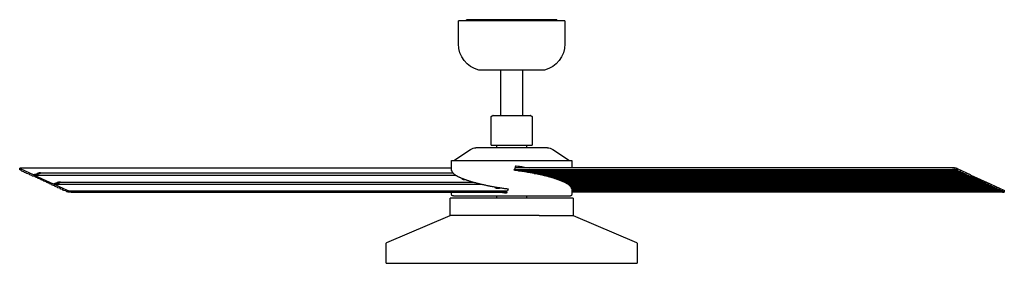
# Model space of a CAD drawing. Extents: x 15245 to 17758, y -42 to 1567.
# Tile 1 of 12: x 15245 to 16446, y -42 to 255. Entities that reach past the tile are written whole.
import ezdxf

# ---------------------------------------------------------------- set-up
doc = ezdxf.new("R2010")
doc.units = 0
doc.layers.add('MAKE2D$VISIBLE$CURVAS', color=7, linetype='CONTINUOUS')

msp = doc.modelspace()

# ---------------------------------------------------------------- linework, layer by layer
at = {"layer": 'MAKE2D$VISIBLE$CURVAS'}
for p, q in [((15780.3, 226), (15780.3, 253.9)), ((15789, 253.9), (15780.3, 253.9)), ((15910.3, 253.9), (15789, 253.9)), ((15790.1, 253.9), (15790.1, 255.3)), ((15790.5, 255.3), (15790.1, 255.3)), ((15800.5, 255.3), (15790.5, 255.3)), ((15804.6, 255.3), (15800.5, 255.3)), ((15827.2, 255.3), (15804.6, 255.3)), ((15851.8, 255.3), (15827.2, 255.3)), ((15827.2, 255.3), (15827.2, 253.9)), ((15851.8, 255.3), (15851.8, 253.9)), ((15862.9, 255.3), (15851.8, 255.3)), ((15863.5, 255.3), (15862.9, 255.3)), ((15862.9, 255.3), (15862.9, 253.9)), ((15863.5, 255.3), (15863.5, 253.9)), ((15876.5, 255.3), (15863.5, 255.3)), ((15876.5, 253.9), (15876.5, 255.3)), ((15899, 255.3), (15876.5, 255.3)), ((15900.5, 255.3), (15899, 255.3)), ((15900.5, 255.3), (15900.5, 253.9)), ((15910.3, 253.9), (15910.3, 226)), ((15810.7, 193.9), (15805.3, 193.9)), ((15885.3, 193.9), (15810.7, 193.9)), ((15832.1, 138.5), (15832.1, 193.9)), ((15858.6, 193.9), (15858.6, 138.5)), ((15820.4, 102.5), (15820.4, 136.4)), ((15822.4, 138.5), (15825.5, 138.5)), ((15822.6, 138.4), (15822.4, 138.5)), ((15825.5, 138.5), (15868.3, 138.5)), ((15868.3, 138.5), (15868.1, 138.4)), ((15870.3, 136.4), (15870.3, 102.5)), ((15774.6, 83.6), (15795.1, 97.3)), ((15801.5, 99.4), (15807.4, 99.4)), ((15807.4, 99.4), (15889.2, 99.4)), ((15820.4, 102.5), (15823.7, 102.5)), ((15823.7, 102.5), (15870.3, 102.5)), ((15827.2, 99.4), (15827.2, 102.5)), ((15863.5, 102.5), (15863.5, 99.4)), ((15895.5, 97.3), (15916.1, 83.6)), ((15245.1, 72.5), (15245.3, 74.2)), ((15246.3, 72), (15245.6, 72.2)), ((15245.8, 73.8), (15261.6, 66.5)), ((15247.3, 74.7), (15772.1, 74.7)), ((15772.1, 83.6), (15781.9, 83.6)), ((15772.1, 71.7), (15772.1, 83.6)), ((15781.9, 83.6), (15918.6, 83.6)), ((15848.9, 72.7), (16383.3, 72.7)), ((16383.5, 74.7), (15849.7, 74.7)), ((15918.6, 83.6), (15918.6, 74.7)), ((16389.4, 72), (16388.7, 72.2)), ((16388.9, 73.8), (16404.8, 66.5)), ((15247.1, 71.1), (15246.3, 72)), ((15247.1, 71.1), (15249.7, 70.4)), ((15249.7, 70.4), (15250.5, 69.6)), ((15250.5, 69.6), (15253.1, 68.8)), ((15253.9, 68), (15253.1, 68.8)), ((15256.6, 67.2), (15253.9, 68)), ((15257.4, 66.4), (15256.6, 67.2)), ((15260, 65.6), (15257.4, 66.4)), ((15260.8, 64.8), (15260, 65.6)), ((15263.5, 64.1), (15260.8, 64.8)), ((15261.6, 66.5), (15266.6, 67.9)), ((15261.6, 66.5), (15262.6, 66)), ((15262.6, 66), (15267.6, 67.5)), ((15262.6, 66), (15776.8, 66)), ((15262.6, 66), (15286, 55.2)), ((15264.2, 63.2), (15263.5, 64.1)), ((15266.9, 62.5), (15264.2, 63.2)), ((15267.7, 61.6), (15266.9, 62.5)), ((15270.3, 60.9), (15267.7, 61.6)), ((15270.3, 68.7), (15773.5, 68.7)), ((15271.1, 60), (15270.3, 60.9)), ((15785.2, 60.9), (15785.2, 60.9)), ((15786.5, 61.2), (15786.8, 61.2)), ((16389.4, 72), (15848.6, 72)), ((15853.8, 71.1), (16390.2, 71.1)), ((15861.8, 70.4), (15858.9, 70.4)), ((15861.8, 70.4), (15862.2, 70.4)), ((15862.2, 70.4), (15862.6, 70.4)), ((16392.8, 70.4), (15862.6, 70.4)), ((16393.6, 69.6), (15865.1, 69.6)), ((15866, 69.3), (15866, 69.3)), ((15866, 69.3), (15866, 69.2)), ((16396.3, 68.8), (15868.4, 68.8)), ((15869.4, 68.8), (15869, 68.7)), ((15872.8, 68), (16397.1, 68)), ((16399.7, 67.2), (15876.5, 67.2)), ((16400.5, 66.4), (15880.4, 66.4)), ((16403.2, 65.6), (15883.6, 65.6)), ((16403.9, 64.8), (15887, 64.8)), ((16406.6, 64.1), (15889.9, 64.1)), ((16407.4, 63.2), (15892.9, 63.2)), ((16410, 62.5), (15895.4, 62.5)), ((16410.8, 61.6), (15898.1, 61.6)), ((16413.5, 60.9), (15900.4, 60.9)), ((16390.2, 71.1), (16389.4, 72)), ((16390.2, 71.1), (16392.8, 70.4)), ((16392.8, 70.4), (16393.6, 69.6)), ((16393.6, 69.6), (16396.3, 68.8)), ((16397.1, 68), (16396.3, 68.8)), ((16399.7, 67.2), (16397.1, 68)), ((16400.5, 66.4), (16399.7, 67.2)), ((16403.2, 65.6), (16400.5, 66.4)), ((16403.9, 64.8), (16403.2, 65.6)), ((16406.6, 64.1), (16403.9, 64.8)), ((16404.8, 66.5), (16405.7, 66)), ((16405.7, 66), (16429.1, 55.2)), ((16407.4, 63.2), (16406.6, 64.1)), ((16410, 62.5), (16407.4, 63.2)), ((16410.8, 61.6), (16410, 62.5)), ((16413.5, 60.9), (16410.8, 61.6)), ((16414.2, 60), (16413.5, 60.9)), ((15273.8, 59.3), (15271.1, 60)), ((15274.5, 58.5), (15273.8, 59.3)), ((15277.2, 57.7), (15274.5, 58.5)), ((15278, 56.9), (15277.2, 57.7)), ((15280.6, 56.1), (15278, 56.9)), ((15281.4, 55.3), (15280.6, 56.1)), ((15284.1, 54.5), (15281.4, 55.3)), ((15284.8, 53.7), (15284.1, 54.5)), ((15287.5, 53), (15284.8, 53.7)), ((15286, 55.2), (15291, 56.7)), ((15286, 55.2), (15287, 54.8)), ((15287, 54.8), (15292, 56.2)), ((15287, 54.8), (15808.9, 54.8)), ((15287, 54.8), (15302.8, 47.5)), ((15288.3, 52.1), (15287.5, 53)), ((15290.9, 51.4), (15288.3, 52.1)), ((15291.7, 50.5), (15290.9, 51.4)), ((15294.4, 49.8), (15291.7, 50.5)), ((15295.2, 48.9), (15294.4, 49.8)), ((15294.6, 57.5), (15798.3, 57.5)), ((15297.8, 48.2), (15295.2, 48.9)), ((15298.6, 47.3), (15297.8, 48.2)), ((15808.7, 54.8), (15808.6, 54.8)), ((15841.2, 49.1), (15840.1, 46.6)), ((16414.2, 60), (15902.7, 60)), ((16416.9, 59.3), (15905.5, 59.3)), ((16417.7, 58.5), (15906.8, 58.5)), ((16420.3, 57.7), (15908.5, 57.7)), ((16421.1, 56.9), (15910.2, 56.9)), ((16423.8, 56.1), (15911.7, 56.1)), ((16424.5, 55.3), (15913.1, 55.3)), ((16427.2, 54.5), (15914.3, 54.5)), ((16428, 53.7), (15915.5, 53.7)), ((16430.6, 53), (15916.4, 53)), ((16431.4, 52.1), (15917.2, 52.1)), ((16434.1, 51.4), (15917.8, 51.4)), ((16434.9, 50.5), (15918.3, 50.5)), ((16437.5, 49.8), (15918.5, 49.8)), ((15918.6, 49.1), (15918.6, 42.2)), ((16438.3, 48.9), (15918.6, 48.9)), ((16441, 48.2), (15918.6, 48.2)), ((16416.9, 59.3), (16414.2, 60)), ((16417.7, 58.5), (16416.9, 59.3)), ((16420.3, 57.7), (16417.7, 58.5)), ((16421.1, 56.9), (16420.3, 57.7)), ((16423.8, 56.1), (16421.1, 56.9)), ((16424.5, 55.3), (16423.8, 56.1)), ((16427.2, 54.5), (16424.5, 55.3)), ((16428, 53.7), (16427.2, 54.5)), ((16430.6, 53), (16428, 53.7)), ((16429.1, 55.2), (16430.1, 54.8)), ((16430.1, 54.8), (16445.9, 47.5)), ((16431.4, 52.1), (16430.6, 53)), ((16434.1, 51.4), (16431.4, 52.1)), ((16434.9, 50.5), (16434.1, 51.4)), ((16437.5, 49.8), (16434.9, 50.5)), ((16438.3, 48.9), (16437.5, 49.8)), ((16441, 48.2), (16438.3, 48.9)), ((16441.7, 47.3), (16441, 48.2)), ((15301.3, 46.6), (15298.6, 47.3)), ((15302, 45.8), (15301.3, 46.6)), ((15302.6, 45.6), (15302, 45.8)), ((15308, 45.1), (15839.5, 45.1)), ((15308.2, 46.6), (15840.1, 46.6)), ((15878.9, 37.7), (15770.3, 37.7)), ((15770.3, 16.7), (15770.3, 37.7)), ((15772.1, 42.2), (15772.1, 45.1)), ((15774.2, 40.7), (15773.6, 40.7)), ((15774.2, 40.7), (15783.2, 40.7)), ((15783.2, 40.7), (15801.7, 40.7)), ((15801.7, 40.7), (15826.8, 40.7)), ((15826.8, 40.7), (15914.6, 40.7)), ((15827.2, 37.7), (15827.2, 40.7)), ((15839.5, 45.1), (15839, 43.7)), ((15863.5, 40.7), (15863.5, 37.7)), ((15920.3, 37.7), (15878.9, 37.7)), ((15914.6, 40.7), (15917.1, 40.7)), ((16441.7, 47.3), (15918.6, 47.3)), ((16444.4, 46.6), (15918.6, 46.6)), ((15918.6, 45.8), (16445.2, 45.8)), ((16444.2, 45.1), (15918.6, 45.1)), ((15920.3, 37.7), (15920.3, 16.7)), ((16444.4, 46.6), (16441.7, 47.3)), ((16445.2, 45.8), (16444.4, 46.6)), ((16445.7, 45.6), (16445.2, 45.8)), ((16446.4, 47), (16446.2, 45.3)), ((15692.9, -16.3), (15770.3, 16.7)), ((15778.3, 16.7), (15770.3, 16.7)), ((15878.9, 16.7), (15778.3, 16.7)), ((15878.9, 16.7), (15920.3, 16.7)), ((15920.3, 16.7), (15997.7, -16.3)), ((15692.3, -41.6), (15692.3, -17.2)), ((15998.3, -17.2), (15998.3, -41.6)), ((15692.3, -41.6), (15708.6, -41.6)), ((15708.6, -41.6), (15998.3, -41.6))]:
    msp.add_line(p, q, dxfattribs=at)
for points in [[(15820.4, 136.4), (15820.4, 136.5), (15820.4, 136.5), (15820.4, 136.5), (15820.4, 136.6), (15820.4, 136.6), (15820.4, 136.7), (15820.4, 136.7), (15820.4, 136.8), (15820.4, 136.8), (15820.4, 136.9), (15820.4, 136.9), (15820.4, 137), (15820.5, 137), (15820.5, 137.1), (15820.5, 137.1), (15820.5, 137.2), (15820.5, 137.2), (15820.5, 137.3), (15820.6, 137.3), (15820.6, 137.3), (15820.6, 137.4), (15820.6, 137.4), (15820.7, 137.5), (15820.7, 137.5), (15820.7, 137.6), (15820.8, 137.6), (15820.8, 137.7), (15820.8, 137.7), (15820.9, 137.7), (15820.9, 137.8), (15820.9, 137.8), (15821, 137.9), (15821, 137.9), (15821, 137.9), (15821.1, 138), (15821.1, 138), (15821.2, 138), (15821.2, 138.1), (15821.2, 138.1), (15821.3, 138.1), (15821.3, 138.1), (15821.4, 138.2), (15821.4, 138.2), (15821.5, 138.2), (15821.5, 138.3), (15821.6, 138.3), (15821.6, 138.3), (15821.7, 138.3), (15821.7, 138.3), (15821.8, 138.3), (15821.8, 138.4), (15821.8, 138.4), (15821.9, 138.4), (15821.9, 138.4), (15822, 138.4), (15822, 138.4), (15822.1, 138.4), (15822.4, 138.5)], [(15868.3, 138.5), (15868.6, 138.4), (15868.6, 138.4), (15868.7, 138.4), (15868.7, 138.4), (15868.8, 138.4), (15868.8, 138.4), (15868.9, 138.4), (15868.9, 138.3), (15869, 138.3), (15869, 138.3), (15869.1, 138.3), (15869.1, 138.3), (15869.2, 138.3), (15869.2, 138.2), (15869.3, 138.2), (15869.3, 138.2), (15869.3, 138.1), (15869.4, 138.1), (15869.4, 138.1), (15869.5, 138.1), (15869.5, 138), (15869.6, 138), (15869.6, 138), (15869.6, 137.9), (15869.7, 137.9), (15869.7, 137.9), (15869.8, 137.8), (15869.8, 137.8), (15869.8, 137.7), (15869.9, 137.7), (15869.9, 137.7), (15869.9, 137.6), (15870, 137.6), (15870, 137.5), (15870, 137.5), (15870, 137.4), (15870.1, 137.4), (15870.1, 137.3), (15870.1, 137.3), (15870.1, 137.3), (15870.2, 137.2), (15870.2, 137.2), (15870.2, 137.1), (15870.2, 137.1), (15870.2, 137), (15870.2, 137), (15870.2, 136.9), (15870.3, 136.9), (15870.3, 136.8), (15870.3, 136.8), (15870.3, 136.7), (15870.3, 136.7), (15870.3, 136.6), (15870.3, 136.6), (15870.3, 136.5), (15870.3, 136.5), (15870.3, 136.5), (15870.3, 136.4)], [(15245.6, 72.2), (15245.5, 72.2), (15245.4, 72.2), (15245.4, 72.2), (15245.3, 72.3), (15245.3, 72.3), (15245.3, 72.3), (15245.2, 72.3), (15245.2, 72.3), (15245.2, 72.3), (15245.2, 72.3), (15245.2, 72.3), (15245.2, 72.3), (15245.2, 72.4), (15245.2, 72.4), (15245.1, 72.4), (15245.1, 72.4), (15245.1, 72.4), (15245.1, 72.4), (15245.1, 72.4), (15245.1, 72.4), (15245.1, 72.4), (15245.1, 72.4), (15245.1, 72.4), (15245.1, 72.4), (15245.1, 72.4), (15245.1, 72.4), (15245.1, 72.4), (15245.1, 72.4), (15245.1, 72.4), (15245.1, 72.4), (15245.1, 72.4), (15245.1, 72.4), (15245.1, 72.4), (15245.1, 72.4), (15245.1, 72.4), (15245.1, 72.4), (15245.1, 72.4), (15245.1, 72.4), (15245.1, 72.4), (15245.1, 72.4), (15245.1, 72.4), (15245.1, 72.4), (15245.1, 72.4), (15245.1, 72.4), (15245.1, 72.4), (15245.1, 72.4), (15245.1, 72.4), (15245.1, 72.4), (15245.1, 72.4), (15245.1, 72.4), (15245.1, 72.5), (15245.1, 72.5), (15245.1, 72.5), (15245.1, 72.5), (15245.1, 72.5), (15245.1, 72.5), (15245.1, 72.5), (15245.1, 72.5), (15245.1, 72.5), (15245.1, 72.5), (15245.1, 72.5)], [(15245.3, 74.2), (15245.3, 74.2), (15245.3, 74.2), (15245.3, 74.2), (15245.3, 74.3), (15245.3, 74.3), (15245.3, 74.3), (15245.3, 74.3), (15245.3, 74.3), (15245.3, 74.3), (15245.3, 74.3), (15245.3, 74.3), (15245.3, 74.3), (15245.3, 74.3), (15245.3, 74.3), (15245.3, 74.3), (15245.3, 74.3), (15245.3, 74.3), (15245.3, 74.3), (15245.3, 74.3), (15245.3, 74.3), (15245.3, 74.3), (15245.3, 74.3), (15245.3, 74.3), (15245.3, 74.3), (15245.3, 74.3), (15245.3, 74.3), (15245.3, 74.3), (15245.3, 74.3), (15245.3, 74.4), (15245.3, 74.4), (15245.3, 74.4), (15245.4, 74.4), (15245.4, 74.4), (15245.4, 74.4), (15245.4, 74.4), (15245.4, 74.4), (15245.4, 74.4), (15245.4, 74.4), (15245.4, 74.4), (15245.4, 74.4), (15245.4, 74.4), (15245.4, 74.4), (15245.5, 74.4), (15245.5, 74.5), (15245.5, 74.5), (15245.5, 74.5), (15245.6, 74.5), (15245.6, 74.5), (15245.6, 74.5), (15245.7, 74.5), (15245.7, 74.5), (15245.8, 74.5), (15245.8, 74.6), (15245.9, 74.6), (15246, 74.6), (15246.1, 74.6), (15246.1, 74.6), (15246.3, 74.6), (15246.5, 74.7), (15246.7, 74.7), (15246.9, 74.7), (15247.1, 74.7), (15247.3, 74.7)], [(15245.8, 73.8), (15245.7, 73.8), (15245.7, 73.8), (15245.6, 73.9), (15245.6, 73.9), (15245.5, 73.9), (15245.5, 73.9), (15245.5, 73.9), (15245.5, 74), (15245.5, 74), (15245.4, 74), (15245.4, 74), (15245.4, 74), (15245.4, 74), (15245.4, 74), (15245.4, 74), (15245.4, 74.1), (15245.4, 74.1), (15245.3, 74.1), (15245.3, 74.1), (15245.3, 74.1), (15245.3, 74.1), (15245.3, 74.1), (15245.3, 74.1), (15245.3, 74.1), (15245.3, 74.1), (15245.3, 74.1), (15245.3, 74.1), (15245.3, 74.1), (15245.3, 74.1), (15245.3, 74.2), (15245.3, 74.2), (15245.3, 74.2), (15245.3, 74.2), (15245.3, 74.2), (15245.3, 74.2), (15245.3, 74.2), (15245.3, 74.2), (15245.3, 74.2), (15245.3, 74.2), (15245.3, 74.2), (15245.3, 74.2), (15245.3, 74.2), (15245.3, 74.2), (15245.3, 74.2), (15245.3, 74.2), (15245.3, 74.2), (15245.3, 74.2), (15245.3, 74.2), (15245.3, 74.2), (15245.3, 74.2), (15245.3, 74.2), (15245.3, 74.2), (15245.3, 74.2), (15245.3, 74.2)], [(16388.7, 72.2), (16388.6, 72.2), (16388.5, 72.2), (16388.3, 72.3), (16388.1, 72.3), (16387.8, 72.4), (16387.4, 72.4), (16387.1, 72.5), (16386.7, 72.5), (16386.3, 72.6), (16385.9, 72.6), (16385.5, 72.6), (16385.1, 72.7), (16384.7, 72.7), (16384.3, 72.7), (16384, 72.7), (16383.6, 72.7), (16383.3, 72.7)], [(16388.9, 73.8), (16388.8, 73.8), (16388.7, 73.9), (16388.6, 73.9), (16388.5, 73.9), (16388.4, 74), (16388.3, 74), (16388.1, 74.1), (16388, 74.1), (16387.8, 74.2), (16387.6, 74.2), (16387.5, 74.2), (16387.3, 74.3), (16387.1, 74.3), (16386.9, 74.3), (16386.7, 74.4), (16386.5, 74.4), (16386.3, 74.5), (16386.1, 74.5), (16385.9, 74.5), (16385.7, 74.5), (16385.5, 74.6), (16385.3, 74.6), (16384.9, 74.6), (16384.5, 74.6), (16384.2, 74.7), (16383.8, 74.7), (16383.5, 74.7)], [(15270.3, 68.7), (15270.2, 68.7), (15270.2, 68.7), (15270.1, 68.7), (15270, 68.7), (15269.9, 68.7), (15269.7, 68.7), (15269.5, 68.6), (15269.3, 68.6), (15269, 68.5), (15268.8, 68.5), (15268.5, 68.4), (15268.3, 68.4), (15268, 68.3), (15267.7, 68.2), (15267.4, 68.2), (15267.2, 68.1), (15266.9, 68), (15266.6, 67.9)], [(15267.6, 67.5), (15267.9, 67.6), (15268.2, 67.7), (15268.5, 67.8), (15268.8, 67.9), (15269.1, 68), (15269.4, 68.1), (15269.6, 68.1), (15269.8, 68.2), (15270, 68.3), (15270.1, 68.4), (15270.2, 68.4), (15270.3, 68.4), (15270.3, 68.5), (15270.3, 68.5), (15270.4, 68.5), (15270.4, 68.5), (15270.4, 68.5), (15270.4, 68.5), (15270.4, 68.5), (15270.4, 68.6), (15270.5, 68.6), (15270.5, 68.6), (15270.5, 68.6), (15270.5, 68.6), (15270.5, 68.6), (15270.5, 68.6), (15270.5, 68.6), (15270.5, 68.6), (15270.5, 68.6), (15270.5, 68.6), (15270.5, 68.6), (15270.5, 68.6), (15270.5, 68.6), (15270.5, 68.6), (15270.5, 68.6), (15270.5, 68.6), (15270.5, 68.6), (15270.5, 68.6), (15270.5, 68.6), (15270.5, 68.6), (15270.5, 68.6), (15270.5, 68.6), (15270.5, 68.6), (15270.5, 68.6), (15270.5, 68.6), (15270.5, 68.6), (15270.5, 68.6), (15270.5, 68.6), (15270.5, 68.6), (15270.5, 68.6), (15270.5, 68.6), (15270.5, 68.6), (15270.5, 68.7), (15270.5, 68.7), (15270.5, 68.7), (15270.5, 68.7), (15270.5, 68.7), (15270.5, 68.7), (15270.5, 68.7), (15270.5, 68.7), (15270.5, 68.7), (15270.5, 68.7), (15270.5, 68.7), (15270.5, 68.7), (15270.5, 68.7), (15270.5, 68.7), (15270.5, 68.7), (15270.5, 68.7), (15270.5, 68.7), (15270.5, 68.7), (15270.5, 68.7), (15270.5, 68.7), (15270.5, 68.7), (15270.5, 68.7), (15270.5, 68.7), (15270.5, 68.7), (15270.5, 68.7), (15270.5, 68.7), (15270.4, 68.7), (15270.4, 68.7), (15270.4, 68.7), (15270.4, 68.7), (15270.4, 68.7), (15270.4, 68.7), (15270.4, 68.7), (15270.4, 68.7), (15270.4, 68.7), (15270.4, 68.7), (15270.3, 68.7), (15270.3, 68.7), (15270.3, 68.7)], [(15772.1, 71.7), (15772.1, 71.6), (15772.1, 71.6), (15772.1, 71.5), (15772.1, 71.5), (15772.1, 71.4), (15772.1, 71.3), (15772.1, 71.3), (15772.1, 71.2), (15772.2, 71.1), (15772.2, 71.1), (15772.2, 71), (15772.2, 70.9), (15772.2, 70.9), (15772.2, 70.8), (15772.3, 70.7), (15772.3, 70.7), (15772.3, 70.6), (15772.3, 70.6), (15772.4, 70.4), (15772.4, 70.3), (15772.5, 70.2), (15772.6, 70), (15772.6, 69.9), (15772.7, 69.8), (15772.8, 69.6), (15772.9, 69.5), (15773, 69.4), (15773.1, 69.2), (15773.2, 69.1), (15773.3, 69), (15773.4, 68.8), (15773.5, 68.7), (15773.6, 68.6), (15773.8, 68.4), (15773.9, 68.3), (15774, 68.2), (15774.2, 68), (15774.3, 67.9), (15774.5, 67.8), (15774.6, 67.6), (15774.8, 67.5), (15774.9, 67.3), (15775.1, 67.2), (15775.3, 67.1), (15775.5, 66.9), (15775.6, 66.8), (15775.8, 66.7), (15776, 66.5), (15776.2, 66.4), (15776.4, 66.3), (15776.6, 66.1), (15776.8, 66), (15777, 65.9), (15777.2, 65.7), (15777.4, 65.6), (15777.7, 65.5), (15777.9, 65.3), (15778.3, 65.1), (15778.8, 64.8), (15779.3, 64.6), (15779.8, 64.3), (15780.3, 64), (15780.8, 63.8), (15781.4, 63.5), (15781.9, 63.3)], [(15781.9, 63.3), (15782.4, 63), (15782.9, 62.8), (15783.5, 62.6), (15784.1, 62.3), (15784.6, 62.1), (15785.2, 61.8), (15785.8, 61.6), (15786.4, 61.4), (15787.1, 61.1), (15787.7, 60.9), (15788.4, 60.6), (15789.1, 60.4), (15789.8, 60.1), (15790.5, 59.9), (15791.2, 59.6), (15791.9, 59.4), (15792.7, 59.2), (15793.5, 58.9), (15794.3, 58.7), (15795.1, 58.4), (15795.9, 58.2), (15796.7, 57.9), (15797.6, 57.7), (15798.4, 57.4), (15799.3, 57.2), (15800.2, 56.9), (15801.1, 56.7), (15802, 56.5), (15802.9, 56.2), (15803.9, 56), (15804.8, 55.7), (15805.8, 55.5), (15806.8, 55.3), (15807.8, 55), (15808.8, 54.8), (15809.8, 54.6), (15810.8, 54.3), (15811.8, 54.1), (15812.9, 53.9), (15813.9, 53.7), (15815, 53.4), (15816.1, 53.2), (15817.2, 53), (15818.2, 52.8), (15819.3, 52.6), (15820.5, 52.4), (15821.6, 52.2), (15822.7, 51.9), (15823.8, 51.7), (15825, 51.5), (15826.1, 51.4), (15827.2, 51.2), (15828.4, 51), (15829.5, 50.8), (15830.7, 50.6), (15831.9, 50.4), (15833, 50.2), (15834.2, 50.1), (15835.4, 49.9), (15836.5, 49.7), (15837.7, 49.6), (15838.9, 49.4), (15840, 49.3), (15841.2, 49.1)], [(15785.2, 60.9), (15785.2, 60.9), (15785.2, 60.9), (15785.2, 60.9), (15785.2, 60.9), (15785.2, 60.9), (15785.2, 60.9), (15785.2, 60.9), (15785.2, 60.9), (15785.2, 60.9), (15785.2, 60.9), (15785.2, 61), (15785.2, 61), (15785.2, 61), (15785.2, 61), (15785.2, 61), (15785.2, 61), (15785.2, 61), (15785.2, 61), (15785.2, 61), (15785.2, 61), (15785.2, 61), (15785.2, 61), (15785.2, 61), (15785.3, 61), (15785.3, 61), (15785.3, 61), (15785.3, 61), (15785.3, 61), (15785.3, 61), (15785.3, 61), (15785.3, 61), (15785.3, 61), (15785.3, 61), (15785.3, 61), (15785.3, 61), (15785.3, 61), (15785.3, 61), (15785.3, 61), (15785.3, 61), (15785.3, 61), (15785.3, 61), (15785.3, 61.1), (15785.4, 61.1), (15785.4, 61.1), (15785.4, 61.1), (15785.4, 61.1), (15785.4, 61.1), (15785.4, 61.1), (15785.4, 61.1), (15785.5, 61.1), (15785.5, 61.1), (15785.6, 61.1), (15785.6, 61.1), (15785.6, 61.1), (15785.7, 61.2), (15785.7, 61.2), (15785.8, 61.2), (15785.9, 61.2), (15786, 61.2), (15786.1, 61.2), (15786.3, 61.2), (15786.4, 61.2), (15786.5, 61.2)], [(15789.1, 60), (15788.9, 60), (15788.8, 60.1), (15788.6, 60.1), (15788.5, 60.1), (15788.3, 60.1), (15788.1, 60.1), (15788, 60.1), (15787.8, 60.1), (15787.6, 60.1), (15787.4, 60.2), (15787.3, 60.2), (15787.1, 60.2), (15786.9, 60.3), (15786.8, 60.3), (15786.6, 60.3), (15786.5, 60.3), (15786.3, 60.4), (15786.2, 60.4), (15786.1, 60.4), (15786, 60.5), (15785.8, 60.5), (15785.7, 60.6), (15785.7, 60.6), (15785.6, 60.6), (15785.6, 60.6), (15785.6, 60.6), (15785.5, 60.7), (15785.5, 60.7), (15785.4, 60.7), (15785.4, 60.7), (15785.4, 60.7), (15785.4, 60.7), (15785.4, 60.7), (15785.3, 60.8), (15785.3, 60.8), (15785.3, 60.8), (15785.3, 60.8), (15785.3, 60.8), (15785.3, 60.8), (15785.3, 60.8), (15785.3, 60.8), (15785.3, 60.8), (15785.3, 60.8), (15785.3, 60.8), (15785.3, 60.8), (15785.3, 60.8), (15785.3, 60.8), (15785.3, 60.8), (15785.3, 60.8), (15785.3, 60.9), (15785.2, 60.9), (15785.2, 60.9), (15785.2, 60.9), (15785.2, 60.9), (15785.2, 60.9), (15785.2, 60.9), (15785.2, 60.9), (15785.2, 60.9), (15785.2, 60.9), (15785.2, 60.9), (15785.2, 60.9), (15785.2, 60.9), (15785.2, 60.9), (15785.2, 60.9), (15785.2, 60.9), (15785.2, 60.9), (15785.2, 60.9), (15785.2, 60.9), (15785.2, 60.9), (15785.2, 60.9), (15785.2, 60.9), (15785.2, 60.9), (15785.2, 60.9), (15785.2, 60.9), (15785.2, 60.9), (15785.2, 60.9), (15785.2, 60.9), (15785.2, 60.9), (15785.2, 60.9), (15785.2, 60.9)], [(15918.6, 49.1), (15918.6, 49.2), (15918.6, 49.2), (15918.6, 49.3), (15918.6, 49.4), (15918.6, 49.4), (15918.6, 49.5), (15918.5, 49.6), (15918.5, 49.6), (15918.5, 49.7), (15918.5, 49.8), (15918.5, 49.8), (15918.5, 49.9), (15918.5, 50), (15918.4, 50), (15918.4, 50.1), (15918.4, 50.2), (15918.4, 50.2), (15918.4, 50.3), (15918.3, 50.4), (15918.3, 50.5), (15918.2, 50.7), (15918.1, 50.8), (15918.1, 50.9), (15918, 51.1), (15917.9, 51.2), (15917.8, 51.3), (15917.7, 51.5), (15917.6, 51.6), (15917.5, 51.7), (15917.4, 51.9), (15917.3, 52), (15917.2, 52.1), (15917.1, 52.3), (15916.9, 52.4), (15916.8, 52.5), (15916.7, 52.7), (15916.5, 52.8), (15916.4, 52.9), (15916.2, 53.1), (15916.1, 53.2), (15915.9, 53.3), (15915.7, 53.5), (15915.6, 53.6), (15915.4, 53.8), (15915.2, 53.9), (15915, 54), (15914.9, 54.2), (15914.7, 54.3), (15914.5, 54.4), (15914.3, 54.6), (15914.1, 54.7), (15913.9, 54.8), (15913.7, 55), (15913.5, 55.1), (15913.2, 55.2), (15913, 55.4), (15912.8, 55.5), (15912.3, 55.8), (15911.9, 56), (15911.4, 56.3), (15910.9, 56.5), (15910.4, 56.8), (15909.9, 57.1), (15909.3, 57.3), (15908.8, 57.6), (15908.2, 57.8), (15907.7, 58), (15907.2, 58.3), (15906.6, 58.5), (15906, 58.8), (15905.4, 59), (15904.8, 59.3), (15904.2, 59.5), (15903.5, 59.7), (15902.9, 60), (15902.2, 60.2), (15901.5, 60.5), (15900.8, 60.7), (15900.1, 61), (15899.3, 61.2), (15898.6, 61.5), (15897.8, 61.7), (15897, 62), (15896.2, 62.2), (15895.4, 62.5), (15894.6, 62.7), (15893.7, 63), (15892.9, 63.2), (15892, 63.5), (15891.1, 63.7), (15890.2, 64), (15889.3, 64.2), (15888.4, 64.5), (15887.4, 64.7), (15886.5, 64.9), (15885.5, 65.2), (15884.5, 65.4), (15883.5, 65.7), (15882.5, 65.9), (15881.5, 66.1), (15880.4, 66.4), (15879.4, 66.6), (15878.3, 66.8), (15877.3, 67.1), (15876.2, 67.3), (15875.1, 67.5), (15874, 67.7), (15872.9, 68), (15871.8, 68.2), (15870.7, 68.4), (15869.6, 68.6), (15868.4, 68.8), (15867.3, 69), (15866.1, 69.2), (15865, 69.4), (15863.8, 69.6), (15862.7, 69.8), (15861.5, 70), (15860.3, 70.2), (15859.2, 70.4), (15858, 70.5), (15856.8, 70.7), (15855.6, 70.9), (15854.4, 71.1), (15853.3, 71.2), (15852.1, 71.4), (15850.9, 71.5), (15849.7, 71.7), (15848.5, 71.8)], [(15861, 70.1), (15861, 70.1), (15861, 70.1), (15861, 70.1), (15861, 70.1), (15861, 70.1), (15861, 70.2), (15861.1, 70.2), (15861.1, 70.2), (15861.1, 70.2), (15861.1, 70.2), (15861.1, 70.2), (15861.2, 70.2), (15861.2, 70.2), (15861.2, 70.3), (15861.2, 70.3), (15861.3, 70.3), (15861.3, 70.3), (15861.3, 70.3), (15861.3, 70.3), (15861.4, 70.3), (15861.4, 70.3), (15861.5, 70.3), (15861.5, 70.4), (15861.6, 70.4), (15861.6, 70.4), (15861.7, 70.4), (15861.8, 70.4)], [(15865.1, 69.6), (15865.3, 69.5), (15865.4, 69.5), (15865.5, 69.5), (15865.7, 69.4), (15865.7, 69.4), (15865.8, 69.4), (15865.8, 69.4), (15865.8, 69.4), (15865.9, 69.4), (15865.9, 69.4), (15865.9, 69.4), (15865.9, 69.4), (15865.9, 69.4), (15865.9, 69.3), (15865.9, 69.3), (15865.9, 69.3), (15865.9, 69.3), (15865.9, 69.3), (15866, 69.3), (15866, 69.3), (15866, 69.3), (15866, 69.3), (15866, 69.3), (15866, 69.3), (15866, 69.3), (15866, 69.3), (15866, 69.3), (15866, 69.3), (15866, 69.3), (15866, 69.3), (15866, 69.3), (15866, 69.3), (15866, 69.3), (15866, 69.3), (15866, 69.3), (15866, 69.3), (15866, 69.3), (15866, 69.3), (15866, 69.3), (15866, 69.3), (15866, 69.3), (15866, 69.3), (15866, 69.3), (15866, 69.3), (15866, 69.3), (15866, 69.3), (15866, 69.3), (15866, 69.3), (15866, 69.3), (15866, 69.3), (15866, 69.3), (15866, 69.3), (15866, 69.3), (15866, 69.3), (15866, 69.3), (15866, 69.3), (15866, 69.3), (15866, 69.3), (15866, 69.3), (15866, 69.3), (15866, 69.3), (15866, 69.3), (15866, 69.3), (15866, 69.3), (15866, 69.3)], [(15294.6, 57.5), (15294.6, 57.5), (15294.5, 57.5), (15294.5, 57.5), (15294.4, 57.4), (15294.2, 57.4), (15294.1, 57.4), (15293.9, 57.4), (15293.6, 57.3), (15293.4, 57.3), (15293.1, 57.2), (15292.9, 57.2), (15292.6, 57.1), (15292.3, 57), (15292.1, 57), (15291.8, 56.9), (15291.5, 56.8), (15291.3, 56.8), (15291, 56.7)], [(15292, 56.2), (15292.3, 56.3), (15292.6, 56.4), (15292.9, 56.5), (15293.2, 56.6), (15293.5, 56.7), (15293.7, 56.8), (15294, 56.9), (15294.2, 57), (15294.4, 57.1), (15294.5, 57.1), (15294.6, 57.2), (15294.6, 57.2), (15294.7, 57.2), (15294.7, 57.2), (15294.7, 57.3), (15294.8, 57.3), (15294.8, 57.3), (15294.8, 57.3), (15294.8, 57.3), (15294.8, 57.3), (15294.8, 57.3), (15294.8, 57.3), (15294.8, 57.3), (15294.8, 57.3), (15294.8, 57.3), (15294.8, 57.3), (15294.8, 57.3), (15294.8, 57.3), (15294.8, 57.3), (15294.8, 57.3), (15294.8, 57.4), (15294.9, 57.4), (15294.9, 57.4), (15294.9, 57.4), (15294.9, 57.4), (15294.9, 57.4), (15294.9, 57.4), (15294.9, 57.4), (15294.9, 57.4), (15294.9, 57.4), (15294.9, 57.4), (15294.9, 57.4), (15294.9, 57.4), (15294.9, 57.4), (15294.9, 57.4), (15294.9, 57.4), (15294.9, 57.4), (15294.9, 57.4), (15294.9, 57.4), (15294.9, 57.4), (15294.9, 57.4), (15294.9, 57.4), (15294.9, 57.4), (15294.9, 57.4), (15294.9, 57.4), (15294.9, 57.4), (15294.9, 57.4), (15294.9, 57.4), (15294.9, 57.4), (15294.9, 57.4), (15294.9, 57.4), (15294.9, 57.4), (15294.9, 57.4), (15294.9, 57.4), (15294.8, 57.4), (15294.8, 57.4), (15294.8, 57.4), (15294.8, 57.4), (15294.8, 57.4), (15294.8, 57.4), (15294.8, 57.4), (15294.8, 57.4), (15294.8, 57.4), (15294.8, 57.4), (15294.8, 57.4), (15294.8, 57.4), (15294.8, 57.4), (15294.8, 57.4), (15294.8, 57.4), (15294.8, 57.4), (15294.8, 57.4), (15294.8, 57.4), (15294.8, 57.4), (15294.8, 57.5), (15294.8, 57.5), (15294.7, 57.5), (15294.7, 57.5), (15294.7, 57.5), (15294.7, 57.5), (15294.7, 57.5), (15294.6, 57.5)], [(15825.5, 50.2), (15825.5, 50.2), (15825.5, 50.2), (15825.5, 50.3), (15825.5, 50.3), (15825.5, 50.3), (15825.5, 50.3), (15825.5, 50.3), (15825.5, 50.3), (15825.5, 50.3), (15825.5, 50.3), (15825.5, 50.3), (15825.5, 50.3), (15825.5, 50.3), (15825.5, 50.3), (15825.5, 50.3), (15825.5, 50.3), (15825.5, 50.3), (15825.5, 50.3), (15825.5, 50.3), (15825.5, 50.3), (15825.5, 50.3), (15825.5, 50.3), (15825.5, 50.3), (15825.5, 50.3), (15825.5, 50.3), (15825.5, 50.3), (15825.5, 50.3), (15825.5, 50.3), (15825.5, 50.3), (15825.5, 50.3), (15825.5, 50.3), (15825.5, 50.3), (15825.5, 50.3), (15825.5, 50.3), (15825.5, 50.3), (15825.5, 50.3), (15825.5, 50.3), (15825.5, 50.3), (15825.6, 50.4), (15825.6, 50.4), (15825.6, 50.4), (15825.6, 50.4), (15825.6, 50.4), (15825.6, 50.4), (15825.6, 50.4), (15825.6, 50.4), (15825.7, 50.4), (15825.7, 50.4), (15825.7, 50.4), (15825.7, 50.4), (15825.8, 50.4), (15825.8, 50.4), (15825.8, 50.5), (15825.9, 50.5), (15825.9, 50.5), (15826, 50.5), (15826, 50.5), (15826.1, 50.5), (15826.3, 50.5), (15826.4, 50.5), (15826.5, 50.5), (15826.7, 50.5), (15826.8, 50.5)], [(15829.3, 49.4), (15829.2, 49.4), (15829, 49.4), (15828.9, 49.4), (15828.7, 49.4), (15828.5, 49.4), (15828.4, 49.4), (15828.2, 49.4), (15828, 49.4), (15827.8, 49.5), (15827.7, 49.5), (15827.5, 49.5), (15827.3, 49.5), (15827.2, 49.6), (15827, 49.6), (15826.9, 49.6), (15826.7, 49.7), (15826.6, 49.7), (15826.5, 49.7), (15826.3, 49.8), (15826.2, 49.8), (15826.1, 49.8), (15826, 49.9), (15825.9, 49.9), (15825.9, 49.9), (15825.8, 49.9), (15825.8, 50), (15825.8, 50), (15825.7, 50), (15825.7, 50), (15825.6, 50), (15825.6, 50), (15825.6, 50), (15825.6, 50.1), (15825.6, 50.1), (15825.6, 50.1), (15825.6, 50.1), (15825.6, 50.1), (15825.5, 50.1), (15825.5, 50.1), (15825.5, 50.1), (15825.5, 50.1), (15825.5, 50.1), (15825.5, 50.1), (15825.5, 50.1), (15825.5, 50.1), (15825.5, 50.1), (15825.5, 50.2), (15825.5, 50.2), (15825.5, 50.2), (15825.5, 50.2), (15825.5, 50.2), (15825.5, 50.2), (15825.5, 50.2), (15825.5, 50.2), (15825.5, 50.2), (15825.5, 50.2), (15825.5, 50.2), (15825.5, 50.2), (15825.5, 50.2), (15825.5, 50.2), (15825.5, 50.2), (15825.5, 50.2), (15825.5, 50.2), (15825.5, 50.2), (15825.5, 50.2), (15825.5, 50.2), (15825.5, 50.2), (15825.5, 50.2), (15825.5, 50.2), (15825.5, 50.2), (15825.5, 50.2), (15825.5, 50.2), (15825.5, 50.2), (15825.5, 50.2), (15825.5, 50.2), (15825.5, 50.2), (15825.5, 50.2), (15825.5, 50.2), (15825.5, 50.2), (15825.5, 50.2)], [(15826.8, 50.5), (15826.9, 50.5), (15827.1, 50.5), (15827.2, 50.5), (15827.4, 50.5), (15827.6, 50.5), (15827.7, 50.5), (15827.9, 50.5), (15828.1, 50.5), (15828.3, 50.4), (15828.4, 50.4), (15828.6, 50.4), (15828.8, 50.4), (15828.9, 50.3), (15829.1, 50.3), (15829.2, 50.3), (15829.4, 50.2), (15829.5, 50.2), (15829.7, 50.2), (15829.8, 50.1), (15829.9, 50.1), (15830, 50.1), (15830.1, 50), (15830.2, 50), (15830.2, 50), (15830.3, 50), (15830.3, 49.9), (15830.4, 49.9), (15830.4, 49.9), (15830.4, 49.9), (15830.5, 49.9), (15830.5, 49.9), (15830.5, 49.8), (15830.5, 49.8), (15830.5, 49.8), (15830.5, 49.8), (15830.5, 49.8), (15830.6, 49.8), (15830.6, 49.8), (15830.6, 49.8), (15830.6, 49.8), (15830.6, 49.8), (15830.6, 49.8), (15830.6, 49.8), (15830.6, 49.8), (15830.6, 49.8), (15830.6, 49.7), (15830.6, 49.7), (15830.6, 49.7), (15830.6, 49.7), (15830.6, 49.7), (15830.6, 49.7), (15830.6, 49.7), (15830.6, 49.7), (15830.6, 49.7), (15830.6, 49.7), (15830.6, 49.7), (15830.6, 49.7), (15830.6, 49.7), (15830.6, 49.7), (15830.6, 49.7), (15830.6, 49.7), (15830.6, 49.7), (15830.6, 49.7), (15830.6, 49.7), (15830.6, 49.7), (15830.6, 49.7), (15830.6, 49.7), (15830.6, 49.7), (15830.6, 49.7), (15830.6, 49.7), (15830.6, 49.7), (15830.6, 49.7), (15830.6, 49.7), (15830.6, 49.7), (15830.6, 49.7), (15830.6, 49.7), (15830.6, 49.7), (15830.6, 49.7), (15830.6, 49.7), (15830.6, 49.6)], [(15830.6, 49.6), (15830.6, 49.6), (15830.6, 49.6), (15830.6, 49.6), (15830.6, 49.6), (15830.6, 49.6), (15830.6, 49.6), (15830.6, 49.6), (15830.6, 49.6), (15830.6, 49.6), (15830.6, 49.6), (15830.6, 49.6), (15830.6, 49.6), (15830.6, 49.6), (15830.6, 49.6), (15830.6, 49.6), (15830.6, 49.6), (15830.6, 49.6), (15830.6, 49.6), (15830.6, 49.6), (15830.6, 49.6), (15830.6, 49.6), (15830.6, 49.6), (15830.6, 49.6), (15830.6, 49.6), (15830.6, 49.6), (15830.6, 49.6), (15830.6, 49.6), (15830.6, 49.6), (15830.6, 49.6), (15830.6, 49.6), (15830.6, 49.6), (15830.6, 49.6), (15830.6, 49.6), (15830.6, 49.6), (15830.6, 49.6), (15830.6, 49.6), (15830.6, 49.5), (15830.6, 49.5), (15830.6, 49.5), (15830.6, 49.5), (15830.5, 49.5), (15830.5, 49.5), (15830.5, 49.5), (15830.5, 49.5), (15830.5, 49.5), (15830.5, 49.5), (15830.5, 49.5), (15830.4, 49.5), (15830.4, 49.5), (15830.4, 49.5), (15830.4, 49.5), (15830.3, 49.4), (15830.3, 49.4), (15830.2, 49.4), (15830.2, 49.4), (15830.1, 49.4), (15830.1, 49.4), (15830, 49.4), (15829.8, 49.4), (15829.7, 49.4), (15829.6, 49.4), (15829.5, 49.4), (15829.3, 49.4)], [(15308, 45.1), (15307.7, 45.1), (15307.4, 45.1), (15307, 45.1), (15306.6, 45.1), (15306.2, 45.1), (15305.8, 45.1), (15305.4, 45.2), (15305, 45.2), (15304.6, 45.3), (15304.2, 45.3), (15303.9, 45.4), (15303.6, 45.4), (15303.3, 45.5), (15303, 45.5), (15302.8, 45.6), (15302.7, 45.6), (15302.6, 45.6)], [(15302.8, 47.5), (15302.9, 47.4), (15303, 47.4), (15303.1, 47.3), (15303.2, 47.3), (15303.3, 47.3), (15303.5, 47.2), (15303.6, 47.2), (15303.8, 47.1), (15303.9, 47.1), (15304.1, 47), (15304.2, 47), (15304.4, 47), (15304.6, 46.9), (15304.8, 46.9), (15305, 46.9), (15305.2, 46.8), (15305.4, 46.8), (15305.6, 46.8), (15305.8, 46.7), (15306, 46.7), (15306.2, 46.7), (15306.4, 46.7), (15306.8, 46.6), (15307.2, 46.6), (15307.5, 46.6), (15307.9, 46.6), (15308.2, 46.6)], [(16444.2, 45.1), (16444.6, 45.1), (16444.8, 45.1), (16445, 45.1), (16445.2, 45.1), (16445.3, 45.1), (16445.5, 45.1), (16445.7, 45.1), (16445.8, 45.1), (16445.8, 45.2), (16445.9, 45.2), (16446, 45.2), (16446, 45.2), (16446, 45.2), (16446, 45.2), (16446.1, 45.2), (16446.1, 45.2), (16446.1, 45.2), (16446.1, 45.2), (16446.1, 45.2), (16446.1, 45.2), (16446.2, 45.2), (16446.2, 45.2), (16446.2, 45.2), (16446.2, 45.3), (16446.2, 45.3), (16446.2, 45.3), (16446.2, 45.3), (16446.2, 45.3), (16446.2, 45.3), (16446.2, 45.3), (16446.2, 45.3), (16446.2, 45.3), (16446.2, 45.3), (16446.2, 45.3), (16446.2, 45.3), (16446.2, 45.3), (16446.2, 45.3), (16446.2, 45.3), (16446.2, 45.3), (16446.2, 45.3), (16446.2, 45.3), (16446.2, 45.3), (16446.2, 45.3), (16446.2, 45.3), (16446.2, 45.3), (16446.2, 45.3), (16446.2, 45.3), (16446.2, 45.3), (16446.2, 45.3), (16446.2, 45.3), (16446.2, 45.3), (16446.2, 45.3), (16446.2, 45.3), (16446.2, 45.3), (16446.2, 45.3), (16446.2, 45.3), (16446.2, 45.3), (16446.2, 45.3)], [(16446.2, 45.3), (16446.2, 45.3), (16446.2, 45.3), (16446.2, 45.3), (16446.2, 45.3), (16446.2, 45.3), (16446.2, 45.3), (16446.2, 45.3), (16446.2, 45.3), (16446.2, 45.3), (16446.2, 45.3), (16446.2, 45.3), (16446.2, 45.3), (16446.2, 45.3), (16446.2, 45.3), (16446.2, 45.3), (16446.2, 45.3), (16446.2, 45.3), (16446.2, 45.3), (16446.2, 45.4), (16446.2, 45.4), (16446.2, 45.4), (16446.2, 45.4), (16446.2, 45.4), (16446.2, 45.4), (16446.2, 45.4), (16446.2, 45.4), (16446.2, 45.4), (16446.2, 45.4), (16446.2, 45.4), (16446.2, 45.4), (16446.2, 45.4), (16446.2, 45.4), (16446.2, 45.4), (16446.2, 45.4), (16446.2, 45.4), (16446.2, 45.4), (16446.2, 45.4), (16446.2, 45.4), (16446.2, 45.4), (16446.2, 45.4), (16446.2, 45.4), (16446.2, 45.4), (16446.2, 45.4), (16446.2, 45.4), (16446.2, 45.4), (16446.2, 45.4), (16446.2, 45.4), (16446.2, 45.4), (16446.2, 45.4), (16446.1, 45.5), (16446.1, 45.5), (16446.1, 45.5), (16446.1, 45.5), (16446.1, 45.5), (16446, 45.5), (16446, 45.5), (16446, 45.5), (16445.9, 45.5), (16445.9, 45.6), (16445.8, 45.6), (16445.7, 45.6)], [(16445.9, 47.5), (16446, 47.4), (16446, 47.4), (16446.1, 47.4), (16446.2, 47.3), (16446.2, 47.3), (16446.2, 47.3), (16446.2, 47.3), (16446.2, 47.3), (16446.3, 47.3), (16446.3, 47.3), (16446.3, 47.2), (16446.3, 47.2), (16446.3, 47.2), (16446.3, 47.2), (16446.3, 47.2), (16446.4, 47.2), (16446.4, 47.2), (16446.4, 47.2), (16446.4, 47.2), (16446.4, 47.2), (16446.4, 47.2), (16446.4, 47.1), (16446.4, 47.1), (16446.4, 47.1), (16446.4, 47.1), (16446.4, 47.1), (16446.4, 47.1), (16446.4, 47.1), (16446.4, 47.1), (16446.4, 47.1), (16446.4, 47.1), (16446.4, 47.1), (16446.4, 47.1), (16446.4, 47.1), (16446.4, 47.1), (16446.4, 47.1), (16446.4, 47.1), (16446.4, 47.1), (16446.4, 47.1), (16446.4, 47), (16446.4, 47), (16446.4, 47), (16446.4, 47), (16446.4, 47), (16446.4, 47), (16446.4, 47), (16446.4, 47), (16446.4, 47), (16446.4, 47), (16446.4, 47), (16446.4, 47), (16446.4, 47), (16446.4, 47), (16446.4, 47)]]:
    msp.add_lwpolyline(points, dxfattribs=at)
at = {"layer": 'MAKE2D$VISIBLE$CURVAS', "extrusion": (0, 0, -1)}
for centre, radius, start, end in [((-15813.5, 226), 33.1, 284.204, 360), ((-15877.2, 226), 33.1, 180, 255.796), ((-15801.9, 87.2), 12.1, 56.3077, 88.381), ((-15888.8, 87.3), 12, 91.4837, 123.7376), ((-15804.6, -277.9), 358.1, 97.4043, 100.0901), ((-15789.1, 65.6), 5.51, 262.277, 270.619), ((-15862, 64.6), 5.83, 95.8126, 121.8015), ((-15902.9, 45), 14.6, 95.1629, 100.2034), ((-15904.4, 57.6), 2.06, 123.8924, 145.9778), ((-15773.6, 42.2), 1.5, 269.9997, 0.0003), ((-15887, 405.6), 365.1, 277.5623, 279.0172), ((-15917.1, 42.2), 1.5, 179.9999, 270.0001), ((-15693.3, -17.2), 1, 360, 66.9149), ((-15997.3, -17.2), 1, 113.0851, 180)]:
    msp.add_arc(centre, radius, start, end, dxfattribs=at)
at = {"layer": 'MAKE2D$VISIBLE$CURVAS'}
for centre, radius, start, end in [((15539.3, 204.6), 336.5, 336.7685, 337.7648), ((15805.5, -269.9), 349.6, 80.2643, 82.5908), ((15886, 397), 356, 261.4024, 262.4312)]:
    msp.add_arc(centre, radius, start, end, dxfattribs=at)

doc.saveas('drawing.dxf')
